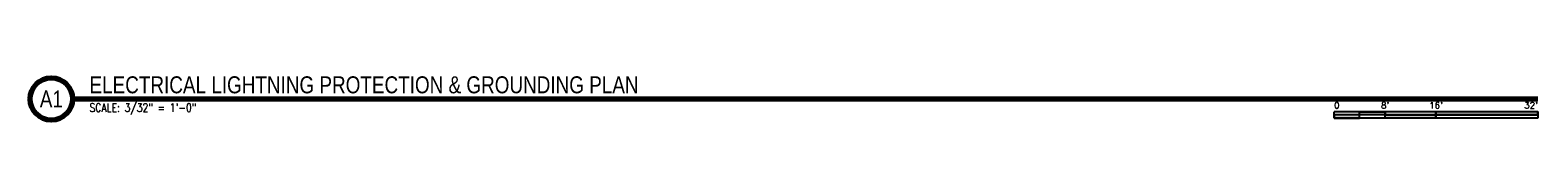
# Model space of a CAD drawing. Header units: inches. Extents: x -240 to 2602, y 341 to 425.
import ezdxf
from ezdxf.enums import TextEntityAlignment as Align

# ---------------------------------------------------------------- set-up
doc = ezdxf.new("R2010")
doc.units = ezdxf.units.IN
doc.header["$MEASUREMENT"] = 0
doc.layers.add('E-ANNO-SYMB', color=2, linetype='Continuous')
doc.layers.add('S-ANNO-SYMB', color=2, linetype='Continuous')
doc.styles.add('Annotative', font='romans.shx', dxfattribs={"width": 0.8, "height": 0.125})
doc.styles.add('Arial', font='romans.shx', dxfattribs={"width": 0.8})
doc.styles.add('TITLES', font='swiss.ttf', dxfattribs={"height": 0.25})

# ---------------------------------------------------------------- blocks, each defined once
blk = doc.blocks.new('*U6')
for points in [[(-2.625, -0.188), (-2.25, -0.188), (-2.25, -0.234), (-2.625, -0.234)], [(-1.5, -0.234), (0, -0.234), (0, -0.187), (-1.5, -0.187)], [(-3, -0.281), (-2.625, -0.281), (-2.625, -0.234), (-3, -0.234)], [(-2.25, -0.235), (-1.5, -0.235), (-1.5, -0.281), (-2.25, -0.281)]]:
    blk.add_hatch(color=256).paths.add_polyline_path(points)
for p, q in [((0, -0.187), (-3, -0.187)), ((-3, -0.281), (-3, -0.187)), ((-2.625, -0.281), (-2.625, -0.188)), ((-2.25, -0.281), (-2.25, -0.188)), ((-1.5, -0.281), (-1.5, -0.188)), ((0, -0.187), (0, -0.281)), ((0, -0.234), (-3, -0.234)), ((0, -0.281), (-3, -0.281))]:
    blk.add_line(p, q)
at = {"flags": 128}
for points in [[(-2.625, -0.188), (-2.25, -0.188), (-2.25, -0.234), (-2.625, -0.234), (-2.625, -0.188)], [(-1.5, -0.234), (0, -0.234), (0, -0.187), (-1.5, -0.187), (-1.5, -0.234)], [(-3, -0.281), (-2.625, -0.281), (-2.625, -0.234), (-3, -0.234), (-3, -0.281)], [(-2.25, -0.235), (-1.5, -0.235), (-1.5, -0.281), (-2.25, -0.281), (-2.25, -0.235)]]:
    blk.add_lwpolyline(points, close=True, dxfattribs=at)
at = {"style": 'Arial'}
blk.add_text('0', height=0.0937, dxfattribs=at).set_placement((-3, -0.094), align=Align.MIDDLE_LEFT)
for s, p in [("8'", (-2.25, -0.094)), ("16'", (-1.5, -0.094))]:
    blk.add_text(s, height=0.0937, dxfattribs=at).set_placement(p, align=Align.MIDDLE_CENTER)
blk.add_text("32'", height=0.0937, dxfattribs=at).set_placement((0, -0.094), align=Align.MIDDLE_RIGHT)
blk = doc.blocks.new('*U8')
at = {"linetype": 'Continuous', "lineweight": 70}
blk.add_line((1.125, 0.625), (22.706, 0.625), dxfattribs=at)
at = {"lineweight": 70}
blk.add_circle((0.812, 0.625), 0.312, dxfattribs=at)
at = {"style": 'Arial'}
blk.add_attdef('X#', text='', height=0.187, dxfattribs=at).set_placement((0.812, 0.625), align=Align.MIDDLE_CENTER)
blk.add_attdef('DRAWING_AREA_TITLE', text='', height=0.187, dxfattribs=at).set_placement((1.374, 0.634), align=Align.BOTTOM_LEFT)
blk.add_attdef('SCALE:', text='', height=0.0938, dxfattribs=at).set_placement((1.374, 0.561), align=Align.TOP_LEFT)

msp = doc.modelspace()

# ---------------------------------------------------------------- block references
at = {"layer": 'E-ANNO-SYMB', "lineweight": -3, "xscale": 128.0000001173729, "yscale": 128.0000001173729, "zscale": 128.0000001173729}
msp.add_blockref('*U6', (2601.8, 381.1), dxfattribs=at)
at = {"layer": 'S-ANNO-SYMB', "lineweight": -3}
ref = msp.add_blockref('*U8', (-304.5, 301.1), dxfattribs=dict(at, xscale=128.0000001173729, yscale=128.0000001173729, zscale=128.0000001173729))
ref.add_attrib('SCALE:', 'SCALE: 3/32" = 1\'-0"', dxfattribs={"layer": '0', "height": 16, "style": 'Annotative', "width": 0.796875}).set_placement((-128.6, 372.8), align=Align.TOP_LEFT)
ref.add_attrib('DRAWING_AREA_TITLE', 'ELECTRICAL LIGHTNING PROTECTION & GROUNDING PLAN ', dxfattribs={"layer": '0', "height": 32, "style": 'TITLES', "width": 0.796875}).set_placement((-128.6, 382.2), align=Align.BOTTOM_LEFT)
ref.add_attrib('X#', 'A1', dxfattribs={"layer": '0', "height": 32, "style": 'TITLES', "width": 0.796875}).set_placement((-200.5, 381.1), align=Align.MIDDLE_CENTER)

doc.saveas('drawing.dxf')
